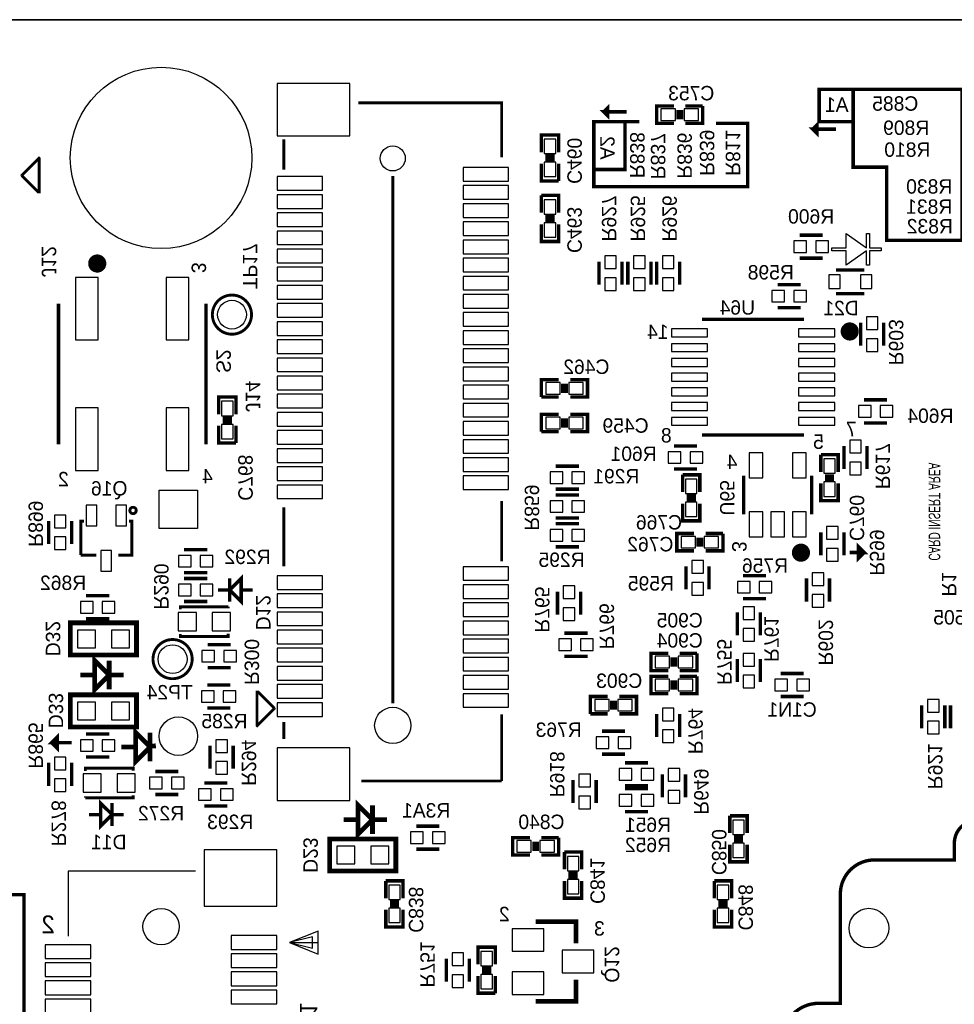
# Model space of a CAD drawing. Extents: x -53 to 531, y -106 to 304.
# Tile 45 of 66: x 95 to 137, y 76 to 119. Entities that reach past the tile are written whole.
import ezdxf
from ezdxf.enums import TextEntityAlignment as Align

# ---------------------------------------------------------------- set-up
doc = ezdxf.new("R2010")
doc.units = 0
for name, color, linetype in [('BOARD_GEOMETRY_OUTLINE', 3, 'CONTINUOUS'), ('BOARD_GEOMETRY_SILKSCREEN_B', 1, 'CONTINUOUS'), ('PACKAGE_GEOMETRY_SILKSCREEN_B', 4, 'CONTINUOUS'), ('PIN_B', 5, 'CONTINUOUS'), ('REF_DES_SILKSCREEN_B', 6, 'CONTINUOUS')]:
    doc.layers.add(name, color=color, linetype=linetype)

msp = doc.modelspace()

# ---------------------------------------------------------------- linework, layer by layer
at = {"layer": 'BOARD_GEOMETRY_OUTLINE'}
msp.add_lwpolyline([(177.8, 1.016), (176.784, 0), (175.33874, 0), (1.524, 0), (1.016, 0), (0, 1.016), (0, 2.921), (0, 116.84), (0, 118.364), (1.016, 119.38), (2.54, 119.38), (174.93234, 119.38), (176.784, 119.38), (177.8, 118.364), (177.8, 116.80444), (177.8, 4.445), (177.8, 4.572)], close=True, dxfattribs=at)
msp.add_lwpolyline([(174.93234, 119.38), (2.54, 119.38)], dxfattribs=at)
msp.add_lwpolyline([(174.93234, 119.38), (2.54, 119.38)], dxfattribs=at)
at = {"layer": 'BOARD_GEOMETRY_SILKSCREEN_B', "const_width": 0.1524}
for points in [[(132.1054, 116.3066), (130.6068, 116.3066), (130.6068, 114.8842), (132.1308, 114.8842)], [(134.1882, 109.6518), (136.906, 109.6518), (136.906, 116.3066), (132.1054, 116.3066), (132.1054, 112.8776), (133.5786, 112.8776), (133.5786, 109.6518), (134.1882, 109.6518)], [(122.1232, 115.316), (121.1072, 115.316), (121.285, 115.1382), (121.285, 115.4938), (121.1072, 115.316)], [(126.0602, 114.808), (127.4572, 114.808), (127.4572, 112.014), (120.6754, 112.014), (120.6754, 114.8842), (122.682, 114.8842)], [(120.6754, 112.776), (122.047, 112.776), (122.047, 114.8334)], [(131.3434, 114.554), (130.3274, 114.554), (130.5052, 114.3762), (130.5052, 114.7318), (130.3274, 114.554)], [(131.953, 95.885), (132.588, 95.885), (132.334, 96.139), (132.334, 95.631), (132.588, 95.885)], [(97.663, 87.503), (96.774, 87.503), (97.028, 87.757), (97.028, 87.249), (96.774, 87.503)], [(92.2528, 73.0504), (91.4146, 73.0504), (91.4146, 71.9328), (87.9094, 71.9328), (87.9094, 73.3044), (89.4588, 73.3044), (89.4588, 80.7974), (95.5548, 80.7974), (95.5548, 73.279), (95.0722, 73.279)]]:
    msp.add_lwpolyline(points, dxfattribs=at)
at = {"layer": 'PACKAGE_GEOMETRY_SILKSCREEN_B'}
for points, const_width in [([(116.614194, 113.311686), (116.614194, 115.711732), (110.294166, 115.711732)], 0.127), ([(124.206, 115.57), (123.444, 115.57), (123.444, 114.808), (124.206, 114.808)], 0.1524), ([(124.714, 114.808), (125.476, 114.808), (125.476, 115.57)], 0.1524), ([(125.476, 115.57), (124.714, 115.57)], 0.1524), ([(124.3838, 115.3922), (124.3838, 114.9858)], 0.1524), ([(124.5362, 115.3922), (124.5362, 114.9858)], 0.1524), ([(119.126, 113.538), (119.126, 114.3), (118.364, 114.3), (118.364, 113.538)], 0.1524), ([(107.01401, 114.111786), (107.01401, 112.771682)], 0.127), ([(95.457772, 112.50168), (95.457772, 112.51184), (96.217994, 113.271808), (96.2279, 113.261902), (96.2279, 111.79175), (96.177862, 111.79175), (95.457772, 112.51184)], 0.127), ([(118.9482, 113.3602), (118.5418, 113.3602)], 0.1524), ([(118.364, 113.03), (118.364, 112.268), (119.126, 112.268)], 0.1524), ([(118.9482, 113.2078), (118.5418, 113.2078)], 0.1524), ([(119.126, 112.268), (119.126, 113.03)], 0.1524), ([(111.814102, 112.491774), (111.814102, 89.231724)], 0.127), ([(119.126, 110.871), (119.126, 111.633), (118.364, 111.633)], 0.1524), ([(118.364, 111.633), (118.364, 110.871)], 0.1524), ([(118.5418, 110.6932), (118.9482, 110.6932)], 0.1524), ([(118.364, 110.363), (118.364, 109.601), (119.126, 109.601), (119.126, 110.363)], 0.1524), ([(118.5418, 110.5408), (118.9482, 110.5408)], 0.1524), ([(130.7592, 109.8804), (129.7432, 109.8804)], 0.1524), ([(120.904, 108.712), (120.904, 107.696)], 0.1524), ([(121.92, 108.712), (121.92, 107.696)], 0.1524), ([(122.174, 108.712), (122.174, 107.696)], 0.1524), ([(123.19, 108.712), (123.19, 107.696)], 0.1524), ([(123.444, 108.712), (123.444, 107.696)], 0.1524), ([(124.46, 108.712), (124.46, 107.696)], 0.1524), ([(130.7592, 108.8644), (129.7432, 108.8644)], 0.1524), ([(131.353306, 108.348018), (132.603494, 108.348018)], 0.150114), ([(128.778, 107.696), (129.794, 107.696)], 0.1524), ([(132.603494, 107.297982), (131.353306, 107.297982)], 0.150114), ([(97.08007, 100.65893), (97.08007, 106.85907)], 0.150114), ([(103.57993, 100.65893), (103.57993, 106.85907)], 0.150114), ([(128.778, 106.68), (129.794, 106.68)], 0.1524), ([(125.440948, 106.16946), (129.940812, 106.16946)], 0.150114), ([(132.4356, 105.0036), (132.4356, 106.0196)], 0.1524), ([(133.4516, 105.0036), (133.4516, 106.0196)], 0.1524), ([(119.126, 103.505), (118.364, 103.505), (118.364, 102.743)], 0.1524), ([(119.3038, 102.9208), (119.3038, 103.3272)], 0.1524), ([(119.4562, 102.9208), (119.4562, 103.3272)], 0.1524), ([(119.634, 102.743), (120.396, 102.743), (120.396, 103.505), (119.634, 103.505)], 0.1524), ([(104.902, 101.981), (104.902, 102.743), (104.14, 102.743), (104.14, 101.981)], 0.1524), ([(118.364, 102.743), (119.126, 102.743)], 0.1524), ([(132.588, 102.616), (133.604, 102.616)], 0.1524), ([(119.126, 101.981), (118.364, 101.981), (118.364, 101.219)], 0.1524), ([(119.634, 101.219), (120.396, 101.219), (120.396, 101.981), (119.634, 101.981)], 0.1524), ([(104.7242, 101.8032), (104.3178, 101.8032)], 0.1524), ([(104.7242, 101.6508), (104.3178, 101.6508)], 0.1524), ([(119.3038, 101.3968), (119.3038, 101.8032)], 0.1524), ([(119.4562, 101.3968), (119.4562, 101.8032)], 0.1524), ([(132.588, 101.6), (133.604, 101.6)], 0.1524), ([(104.14, 101.473), (104.14, 100.711), (104.902, 100.711)], 0.1524), ([(104.902, 100.711), (104.902, 101.473)], 0.1524), ([(118.364, 101.219), (119.126, 101.219)], 0.1524), ([(129.940812, 101.069648), (125.440948, 101.069648)], 0.150114), ([(124.206, 100.584), (125.222, 100.584)], 0.1524), ([(131.699, 100.584), (131.699, 99.568)], 0.1524), ([(132.715, 100.584), (132.715, 99.568)], 0.1524), ([(131.445, 99.441), (131.445, 100.203), (130.683, 100.203)], 0.1524), ([(130.683, 100.203), (130.683, 99.441)], 0.1524), ([(118.999, 99.695), (120.015, 99.695)], 0.1524), ([(124.206, 99.568), (125.222, 99.568)], 0.1524), ([(125.349, 98.552), (125.349, 99.314), (124.587, 99.314)], 0.1524), ([(124.587, 99.314), (124.587, 98.552)], 0.1524), ([(127.277876, 99.274884), (127.277876, 97.575116)], 0.150114), ([(130.278124, 97.575116), (130.278124, 99.274884)], 0.150114), ([(130.683, 98.933), (130.683, 98.171), (131.445, 98.171), (131.445, 98.933)], 0.1524), ([(130.8608, 99.2632), (131.2672, 99.2632)], 0.1524), ([(130.8608, 99.1108), (131.2672, 99.1108)], 0.1524), ([(118.999, 98.679), (120.015, 98.679)], 0.1524), ([(116.614194, 95.491808), (116.614194, 98.161856)], 0.127), ([(120.015, 98.425), (118.999, 98.425)], 0.1524), ([(124.587, 98.044), (124.587, 97.282), (125.349, 97.282), (125.349, 98.044)], 0.1524), ([(124.7648, 98.3742), (125.1712, 98.3742)], 0.1524), ([(124.7648, 98.2218), (125.1712, 98.2218)], 0.1524), ([(107.01401, 97.871788), (107.01401, 95.28175)], 0.127), ([(96.647, 96.266), (96.647, 97.282)], 0.1524), ([(97.663, 96.266), (97.663, 97.282)], 0.1524), ([(98.197924, 97.270062), (98.060002, 97.270062), (98.060002, 95.769938)], 0.127), ([(99.718622, 95.769938), (100.313998, 95.769938), (100.313998, 97.270062), (100.192586, 97.270062)], 0.127), ([(120.015, 97.409), (118.999, 97.409)], 0.1524), ([(120.015, 97.155), (118.999, 97.155)], 0.1524), ([(130.683, 95.758), (130.683, 96.774)], 0.1524), ([(131.699, 95.758), (131.699, 96.774)], 0.1524), ([(125.095, 96.7232), (124.333, 96.7232), (124.333, 95.9612), (125.095, 95.9612)], 0.1524), ([(125.2728, 96.5454), (125.2728, 96.139)], 0.1524), ([(125.4252, 96.5454), (125.4252, 96.139)], 0.1524), ([(125.603, 95.9612), (126.365, 95.9612), (126.365, 96.7232)], 0.1524), ([(126.365, 96.7232), (125.603, 96.7232)], 0.1524), ([(102.616, 96.012), (103.632, 96.012)], 0.1524), ([(120.015, 96.139), (118.999, 96.139)], 0.1524), ([(98.060002, 95.769938), (98.743516, 95.769938)], 0.127), ([(124.7394, 94.2594), (124.7394, 95.2754)], 0.1524), ([(125.7554, 94.2594), (125.7554, 95.2754)], 0.1524), ([(102.616, 94.996), (103.632, 94.996)], 0.1524), ([(102.616, 94.742), (103.632, 94.742)], 0.1524), ([(105.1306, 94.488), (105.1306, 93.726), (104.6226, 94.234), (105.1306, 94.742), (105.1306, 94.488)], 0.1524), ([(104.6226, 94.742), (104.6226, 93.726)], 0.1524), ([(127.254, 94.869), (128.27, 94.869)], 0.1524), ([(130.048, 94.742), (130.048, 93.726)], 0.1524), ([(131.064, 94.742), (131.064, 93.726)], 0.1524), ([(104.1146, 94.234), (104.6226, 94.234)], 0.1524), ([(105.1306, 94.234), (105.6386, 94.234)], 0.1524), ([(119.0752, 93.1418), (119.0752, 94.1578)], 0.1524), ([(120.0912, 93.1418), (120.0912, 94.1578)], 0.1524), ([(98.298, 93.98), (99.314, 93.98)], 0.1524), ([(102.616, 93.726), (103.632, 93.726)], 0.1524), ([(127.254, 93.853), (128.27, 93.853)], 0.1524), ([(104.5591, 93.49105), (102.4509, 93.49105), (102.4509, 93.377512)], 0.127), ([(104.5591, 93.427804), (104.5591, 93.49105)], 0.127), ([(98.298, 92.964), (99.314, 92.964)], 0.1524), ([(127, 93.2434), (127, 92.2274)], 0.1524), ([(128.016, 93.2434), (128.016, 92.2274)], 0.1524), ([(97.601278, 91.36634), (100.518722, 91.36634), (100.518722, 92.78366), (97.601278, 92.78366), (97.601278, 91.36634)], 0.210058), ([(102.4509, 92.298266), (102.4509, 92.18295), (104.5591, 92.18295), (104.5591, 92.311982)], 0.127), ([(120.396, 92.329), (119.38, 92.329)], 0.1524), ([(103.6574, 91.821), (104.6734, 91.821)], 0.1524), ([(98.676714, 89.850976), (98.676714, 91.120976), (99.311714, 90.485976), (98.676714, 89.850976)], 0.210058), ([(99.311714, 89.850976), (99.311714, 91.120976)], 0.210058), ([(120.396, 91.313), (119.38, 91.313)], 0.1524), ([(123.952, 91.44), (123.19, 91.44), (123.19, 90.678), (123.952, 90.678)], 0.1524), ([(124.1298, 91.2622), (124.1298, 90.8558)], 0.1524), ([(124.2822, 91.2622), (124.2822, 90.8558)], 0.1524), ([(124.46, 90.678), (125.222, 90.678), (125.222, 91.44)], 0.1524), ([(125.222, 91.44), (124.46, 91.44)], 0.1524), ([(127, 91.186), (127, 90.17)], 0.1524), ([(128.016, 91.186), (128.016, 90.17)], 0.1524), ([(103.6574, 90.805), (104.6734, 90.805)], 0.1524), ([(98.676714, 90.485976), (98.041714, 90.485976)], 0.210058), ([(99.311714, 90.485976), (99.946714, 90.485976)], 0.210058), ([(123.952, 90.424), (123.19, 90.424), (123.19, 89.662), (123.952, 89.662)], 0.1524), ([(124.1298, 90.2462), (124.1298, 89.8398)], 0.1524), ([(124.2822, 90.2462), (124.2822, 89.8398)], 0.1524), ([(124.46, 89.662), (125.222, 89.662), (125.222, 90.424)], 0.1524), ([(125.222, 90.424), (124.46, 90.424)], 0.1524), ([(129.921, 90.551), (128.905, 90.551)], 0.1524), ([(103.632, 90.043), (104.648, 90.043)], 0.1524), ([(97.601278, 88.19134), (100.518722, 88.19134), (100.518722, 89.60866), (97.601278, 89.60866), (97.601278, 88.19134)], 0.210058), ([(106.599228, 89.02192), (106.599228, 89.01176), (105.839006, 88.251792), (105.8291, 88.261698), (105.8291, 89.73185), (105.879138, 89.73185), (106.599228, 89.01176)], 0.127), ([(121.285, 89.535), (120.523, 89.535), (120.523, 88.773)], 0.1524), ([(121.793, 88.773), (122.555, 88.773), (122.555, 89.535), (121.793, 89.535)], 0.1524), ([(129.921, 89.535), (128.905, 89.535)], 0.1524), ([(103.632, 89.027), (104.648, 89.027)], 0.1524), ([(121.4628, 88.9508), (121.4628, 89.3572)], 0.1524), ([(121.6152, 88.9508), (121.6152, 89.3572)], 0.1524), ([(135.128, 88.138), (135.128, 89.154)], 0.1524), ([(136.144, 88.138), (136.144, 89.154)], 0.1524), ([(136.398, 88.138), (136.398, 89.154)], 0.1524), ([(116.614194, 85.811868), (116.614194, 88.751918)], 0.127), ([(120.523, 88.773), (121.285, 88.773)], 0.1524), ([(123.444, 88.773), (123.444, 87.757)], 0.1524), ([(124.46, 88.773), (124.46, 87.757)], 0.1524), ([(100.480114, 86.675976), (100.480114, 87.945976), (101.115114, 87.310976), (100.480114, 86.675976)], 0.210058), ([(107.01401, 88.411812), (107.01401, 87.66175)], 0.127), ([(98.298, 87.884), (99.314, 87.884)], 0.1524), ([(101.115114, 86.675976), (101.115114, 87.945976)], 0.210058), ([(122.047, 88.011), (121.031, 88.011)], 0.1524), ([(100.480114, 87.310976), (99.845114, 87.310976)], 0.210058), ([(101.0412, 87.3506), (101.369114, 87.361776)], 0.210058), ([(103.759, 87.376), (103.759, 86.36)], 0.1524), ([(104.775, 87.376), (104.775, 86.36)], 0.1524), ([(98.298, 86.868), (99.314, 86.868)], 0.1524), ([(122.047, 86.995), (121.031, 86.995)], 0.1524), ([(96.647, 85.598), (96.647, 86.614)], 0.1524), ([(97.663, 85.598), (97.663, 86.614)], 0.1524), ([(100.3681, 86.263734), (100.3681, 86.37905), (98.2599, 86.37905), (98.2599, 86.250018)], 0.127), ([(123.063, 86.614), (122.047, 86.614)], 0.1524), ([(101.346, 86.233), (102.362, 86.233)], 0.1524), ([(123.698, 86.106), (123.698, 85.09)], 0.1524), ([(124.714, 86.106), (124.714, 85.09)], 0.1524), ([(104.521, 85.725), (103.505, 85.725)], 0.1524), ([(110.43412, 85.811868), (116.614194, 85.811868)], 0.127), ([(119.761, 84.836), (119.761, 85.852)], 0.1524), ([(120.777, 84.836), (120.777, 85.852)], 0.1524), ([(123.063, 85.598), (122.047, 85.598)], 0.1524), ([(122.047, 85.471), (123.063, 85.471)], 0.1524), ([(98.2599, 85.07095), (100.3681, 85.07095), (100.3681, 85.184488)], 0.127), ([(98.2599, 85.134196), (98.2599, 85.07095)], 0.127), ([(101.346, 85.217), (102.362, 85.217)], 0.1524), ([(98.933, 84.074), (98.933, 84.836), (99.441, 84.328), (98.933, 83.82), (98.933, 84.074)], 0.1524), ([(99.441, 83.82), (99.441, 84.836)], 0.1524), ([(104.521, 84.709), (103.505, 84.709)], 0.1524), ([(110.284514, 83.475576), (110.284514, 84.745576), (110.919514, 84.110576), (110.284514, 83.475576)], 0.210058), ([(110.919514, 83.475576), (110.919514, 84.745576)], 0.210058), ([(98.933, 84.328), (98.425, 84.328)], 0.1524), ([(99.949, 84.328), (99.441, 84.328)], 0.1524), ([(122.047, 84.455), (123.063, 84.455)], 0.1524), ([(127.4318, 83.5152), (127.4318, 84.2772), (126.6698, 84.2772)], 0.1524), ([(126.6698, 84.2772), (126.6698, 83.5152)], 0.1524), ([(110.284514, 84.110576), (109.649514, 84.110576)], 0.210058), ([(110.919514, 84.110576), (111.554514, 84.110576)], 0.210058), ([(113.8682, 83.82), (112.8522, 83.82)], 0.1524), ([(109.031278, 81.84134), (111.948722, 81.84134), (111.948722, 83.25866), (109.031278, 83.25866), (109.031278, 81.84134)], 0.210058), ([(117.856, 83.312), (117.094, 83.312), (117.094, 82.55), (117.856, 82.55)], 0.1524), ([(118.364, 82.55), (119.126, 82.55), (119.126, 83.312)], 0.1524), ([(119.126, 83.312), (118.364, 83.312)], 0.1524), ([(126.8476, 83.3374), (127.254, 83.3374)], 0.1524), ([(118.0338, 83.1342), (118.0338, 82.7278)], 0.1524), ([(118.1862, 83.1342), (118.1862, 82.7278)], 0.1524), ([(126.6698, 83.0072), (126.6698, 82.2452), (127.4318, 82.2452), (127.4318, 83.0072)], 0.1524), ([(126.8476, 83.185), (127.254, 83.185)], 0.1524), ([(113.8682, 82.804), (112.8522, 82.804)], 0.1524), ([(120.142, 81.915), (120.142, 82.677), (119.38, 82.677)], 0.1524), ([(119.38, 82.677), (119.38, 81.915)], 0.1524), ([(119.5578, 81.7372), (119.9642, 81.7372)], 0.1524), ([(119.5578, 81.5848), (119.9642, 81.5848)], 0.1524), ([(112.268, 80.645), (112.268, 81.407), (111.506, 81.407)], 0.1524), ([(111.506, 81.407), (111.506, 80.645)], 0.1524), ([(119.38, 81.407), (119.38, 80.645), (120.142, 80.645), (120.142, 81.407)], 0.1524), ([(126.746, 80.645), (126.746, 81.407), (125.984, 81.407)], 0.1524), ([(125.984, 81.407), (125.984, 80.645)], 0.1524), ([(111.6838, 80.4672), (112.0902, 80.4672)], 0.1524), ([(111.6838, 80.3148), (112.0902, 80.3148)], 0.1524), ([(126.1618, 80.4672), (126.5682, 80.4672)], 0.1524), ([(126.1618, 80.3148), (126.5682, 80.3148)], 0.1524), ([(111.506, 80.137), (111.506, 79.375), (112.268, 79.375), (112.268, 80.137)], 0.1524), ([(125.984, 80.137), (125.984, 79.375), (126.746, 79.375), (126.746, 80.137)], 0.1524), ([(119.888, 78.6511), (119.888, 79.6036), (118.11, 79.6036)], 0.2032), ([(116.332, 77.724), (116.332, 78.486), (115.57, 78.486), (115.57, 77.724)], 0.1524), ([(114.173, 77.978), (114.173, 76.962)], 0.1524), ([(115.189, 77.978), (115.189, 76.962)], 0.1524), ([(115.57, 77.216), (115.57, 76.454), (116.332, 76.454)], 0.1524), ([(116.1542, 77.5462), (115.7478, 77.5462)], 0.1524), ([(116.1542, 77.3938), (115.7478, 77.3938)], 0.1524), ([(116.332, 76.454), (116.332, 77.216)], 0.1524), ([(119.888, 77.0509), (119.888, 76.0984), (118.11, 76.0984)], 0.2032)]:
    msp.add_lwpolyline(points, dxfattribs=dict(at, const_width=const_width))
msp.add_lwpolyline([(133.333744, 109.319314), (133.333744, 109.192314), (132.825744, 109.192314), (132.825744, 108.557314), (132.698744, 108.557314), (132.698744, 109.192314), (131.798568, 108.557314), (131.798568, 109.192314), (131.163568, 109.192314), (131.163568, 109.319314), (131.798568, 109.319314), (131.798568, 109.954314), (132.698744, 109.319314), (132.698744, 109.954314), (132.825744, 109.954314), (132.825744, 109.319314)], close=True, dxfattribs=at)
for points, const_width in [([(98.987356, 108.628688, 0.999925), (98.587052, 108.628942, 1.000075), (98.987356, 108.628688)], 0.40005), ([(105.5878, 106.3752, 1), (103.8606, 106.3752, 1), (105.5878, 106.3752)], 0.127), ([(132.153914, 105.632758, 0.999845), (131.753356, 105.633012, 1.000155), (132.153914, 105.632758)], 0.40005), ([(100.50526, 97.740216, 0.999694), (100.224082, 97.74047, 1.000306), (100.50526, 97.740216)], 0.127), ([(130.004312, 95.878396, 1.000155), (129.604262, 95.878142, 0.999845), (130.004312, 95.878396)], 0.40005), ([(102.9716, 91.186, 1), (101.2444, 91.186, 1), (102.9716, 91.186)], 0.127), ([(167.460168, 82.33029), (161.333688, 82.33029), (161.333688, 83.074002, 0.414195), (160.33369, 84.074), (137.566654, 84.074, 0.414207), (136.566656, 83.074002), (136.566656, 82.33029), (133.04012, 82.33029, 0.41421), (131.54025, 80.830166), (131.54025, 76.008992), (130.590036, 76.008992, 0.414184), (128.99009, 74.409046)], 0.150114)]:
    msp.add_lwpolyline(points, format="xyb", dxfattribs=dict(at, const_width=const_width))
for points in [[(97.499932, 81.840832), (97.499932, 78.974696)], [(103.121968, 81.840832), (97.499932, 81.840832)], [(107.26039, 78.68793), (108.53039, 78.17993), (108.53039, 79.19593), (107.26039, 78.68793), (108.27639, 78.43393), (108.27639, 78.94193), (107.26039, 78.68793), (108.53039, 78.68793)]]:
    msp.add_lwpolyline(points, dxfattribs=at)
at = {"layer": 'PIN_B'}
for points in [[(106.713782, 114.256058), (109.914182, 114.256058), (109.914182, 116.567458), (106.713782, 116.567458)], [(124.2695, 114.935), (124.2695, 115.443), (123.6345, 115.443), (123.6345, 114.935)], [(125.2855, 114.935), (125.2855, 115.443), (124.6505, 115.443), (124.6505, 114.935)], [(118.491, 113.4745), (118.999, 113.4745), (118.999, 114.1095), (118.491, 114.1095)], [(118.491, 112.4585), (118.999, 112.4585), (118.999, 113.0935), (118.491, 113.0935)], [(106.714036, 111.861854), (108.714032, 111.861854), (108.714032, 112.461802), (106.714036, 112.461802)], [(114.914172, 112.261904), (116.914168, 112.261904), (116.914168, 112.861852), (114.914172, 112.861852)], [(114.914172, 111.461804), (116.914168, 111.461804), (116.914168, 112.061752), (114.914172, 112.061752)], [(106.714036, 111.061754), (108.714032, 111.061754), (108.714032, 111.661702), (106.714036, 111.661702)], [(114.914172, 110.661704), (116.914168, 110.661704), (116.914168, 111.261652), (114.914172, 111.261652)], [(118.999, 111.4425), (118.491, 111.4425), (118.491, 110.8075), (118.999, 110.8075)], [(106.714036, 110.261908), (108.714032, 110.261908), (108.714032, 110.861856), (106.714036, 110.861856)], [(114.914172, 109.861858), (116.914168, 109.861858), (116.914168, 110.461806), (114.914172, 110.461806)], [(118.999, 110.4265), (118.491, 110.4265), (118.491, 109.7915), (118.999, 109.7915)], [(106.714036, 109.461808), (108.714032, 109.461808), (108.714032, 110.061756), (106.714036, 110.061756)], [(114.914172, 109.061758), (116.914168, 109.061758), (116.914168, 109.661706), (114.914172, 109.661706)], [(130.048, 109.6264), (129.4892, 109.6264), (129.4892, 109.1184), (130.048, 109.1184)], [(131.0132, 109.6264), (130.4544, 109.6264), (130.4544, 109.1184), (131.0132, 109.1184)], [(106.714036, 108.661708), (108.714032, 108.661708), (108.714032, 109.261656), (106.714036, 109.261656)], [(114.914172, 108.261912), (116.914168, 108.261912), (116.914168, 108.86186), (114.914172, 108.86186)], [(121.158, 108.966), (121.158, 108.4072), (121.666, 108.4072), (121.666, 108.966)], [(122.428, 108.966), (122.428, 108.4072), (122.936, 108.4072), (122.936, 108.966)], [(123.698, 108.966), (123.698, 108.4072), (124.206, 108.4072), (124.206, 108.966)], [(106.714036, 107.861862), (108.714032, 107.861862), (108.714032, 108.46181), (106.714036, 108.46181)], [(131.528312, 107.523026), (131.528312, 108.122974), (131.02844, 108.122974), (131.02844, 107.523026)], [(132.92836, 107.523026), (132.92836, 108.122974), (132.428488, 108.122974), (132.428488, 107.523026)], [(97.830005, 105.258997), (98.830003, 105.258997), (98.830003, 108.009055), (97.830005, 108.009055)], [(101.829997, 105.258997), (102.829995, 105.258997), (102.829995, 108.009055), (101.829997, 108.009055)], [(114.914172, 107.461812), (116.914168, 107.461812), (116.914168, 108.06176), (114.914172, 108.06176)], [(121.158, 108.0008), (121.158, 107.442), (121.666, 107.442), (121.666, 108.0008)], [(122.428, 108.0008), (122.428, 107.442), (122.936, 107.442), (122.936, 108.0008)], [(123.698, 108.0008), (123.698, 107.442), (124.206, 107.442), (124.206, 108.0008)], [(106.714036, 107.061762), (108.714032, 107.061762), (108.714032, 107.66171), (106.714036, 107.66171)], [(114.914172, 106.661712), (116.914168, 106.661712), (116.914168, 107.26166), (114.914172, 107.26166)], [(128.524, 106.934), (129.0828, 106.934), (129.0828, 107.442), (128.524, 107.442)], [(129.4892, 106.934), (130.048, 106.934), (130.048, 107.442), (129.4892, 107.442)], [(106.714036, 106.261916), (108.714032, 106.261916), (108.714032, 106.861864), (106.714036, 106.861864)], [(114.914172, 105.861866), (116.914168, 105.861866), (116.914168, 106.461814), (114.914172, 106.461814)], [(106.714036, 105.461816), (108.714032, 105.461816), (108.714032, 106.061764), (106.714036, 106.061764)], [(133.1976, 105.7148), (133.1976, 106.2736), (132.6896, 106.2736), (132.6896, 105.7148)], [(114.914172, 105.061766), (116.914168, 105.061766), (116.914168, 105.661714), (114.914172, 105.661714)], [(125.690884, 105.394506), (125.690884, 105.744518), (124.090938, 105.744518), (124.090938, 105.394506)], [(131.291076, 105.394506), (131.291076, 105.744518), (129.69113, 105.744518), (129.69113, 105.394506)], [(106.714036, 104.661716), (108.714032, 104.661716), (108.714032, 105.261664), (106.714036, 105.261664)], [(125.690884, 104.74452), (125.690884, 105.094532), (124.090938, 105.094532), (124.090938, 104.74452)], [(131.291076, 104.74452), (131.291076, 105.094532), (129.69113, 105.094532), (129.69113, 104.74452)], [(133.1976, 104.7496), (133.1976, 105.3084), (132.6896, 105.3084), (132.6896, 104.7496)], [(114.914172, 104.26192), (116.914168, 104.26192), (116.914168, 104.861868), (114.914172, 104.861868)], [(106.714036, 103.86187), (108.714032, 103.86187), (108.714032, 104.461818), (106.714036, 104.461818)], [(125.690884, 104.094534), (125.690884, 104.444546), (124.090938, 104.444546), (124.090938, 104.094534)], [(131.291076, 104.094534), (131.291076, 104.444546), (129.69113, 104.444546), (129.69113, 104.094534)], [(114.914172, 103.46182), (116.914168, 103.46182), (116.914168, 104.061768), (114.914172, 104.061768)], [(125.690884, 103.444548), (125.690884, 103.79456), (124.090938, 103.79456), (124.090938, 103.444548)], [(131.291076, 103.444548), (131.291076, 103.79456), (129.69113, 103.79456), (129.69113, 103.444548)], [(106.714036, 103.06177), (108.714032, 103.06177), (108.714032, 103.661718), (106.714036, 103.661718)], [(118.5545, 103.378), (118.5545, 102.87), (119.1895, 102.87), (119.1895, 103.378)], [(119.5705, 103.378), (119.5705, 102.87), (120.2055, 102.87), (120.2055, 103.378)], [(114.914172, 102.66172), (116.914168, 102.66172), (116.914168, 103.261668), (114.914172, 103.261668)], [(125.690884, 102.794562), (125.690884, 103.144574), (124.090938, 103.144574), (124.090938, 102.794562)], [(131.291076, 102.794562), (131.291076, 103.144574), (129.69113, 103.144574), (129.69113, 102.794562)], [(104.267, 101.9175), (104.775, 101.9175), (104.775, 102.5525), (104.267, 102.5525)], [(106.714036, 102.261924), (108.714032, 102.261924), (108.714032, 102.861872), (106.714036, 102.861872)], [(114.914172, 101.861874), (116.914168, 101.861874), (116.914168, 102.461822), (114.914172, 102.461822)], [(125.690884, 102.144576), (125.690884, 102.494588), (124.090938, 102.494588), (124.090938, 102.144576)], [(131.291076, 102.144576), (131.291076, 102.494588), (129.69113, 102.494588), (129.69113, 102.144576)], [(97.830005, 99.508945), (98.830003, 99.508945), (98.830003, 102.259003), (97.830005, 102.259003)], [(101.829997, 99.508945), (102.829995, 99.508945), (102.829995, 102.259003), (101.829997, 102.259003)], [(106.714036, 101.461824), (108.714032, 101.461824), (108.714032, 102.061772), (106.714036, 102.061772)], [(132.334, 101.854), (132.8928, 101.854), (132.8928, 102.362), (132.334, 102.362)], [(133.2992, 101.854), (133.858, 101.854), (133.858, 102.362), (133.2992, 102.362)], [(114.914172, 101.061774), (116.914168, 101.061774), (116.914168, 101.661722), (114.914172, 101.661722)], [(118.5545, 101.854), (118.5545, 101.346), (119.1895, 101.346), (119.1895, 101.854)], [(119.5705, 101.854), (119.5705, 101.346), (120.2055, 101.346), (120.2055, 101.854)], [(125.690884, 101.49459), (125.690884, 101.844602), (124.090938, 101.844602), (124.090938, 101.49459)], [(131.291076, 101.49459), (131.291076, 101.844602), (129.69113, 101.844602), (129.69113, 101.49459)], [(104.267, 100.9015), (104.775, 100.9015), (104.775, 101.5365), (104.267, 101.5365)], [(106.714036, 100.661724), (108.714032, 100.661724), (108.714032, 101.261672), (106.714036, 101.261672)], [(114.914172, 100.261928), (116.914168, 100.261928), (116.914168, 100.861876), (114.914172, 100.861876)], [(131.953, 100.838), (131.953, 100.2792), (132.461, 100.2792), (132.461, 100.838)], [(106.714036, 99.861878), (108.714032, 99.861878), (108.714032, 100.461826), (106.714036, 100.461826)], [(123.952, 99.822), (124.5108, 99.822), (124.5108, 100.33), (123.952, 100.33)], [(124.9172, 99.822), (125.476, 99.822), (125.476, 100.33), (124.9172, 100.33)], [(114.914172, 99.461828), (116.914168, 99.461828), (116.914168, 100.061776), (114.914172, 100.061776)], [(127.528066, 99.174935), (128.128014, 99.174935), (128.128014, 100.275009), (127.528066, 100.275009)], [(129.427986, 99.174935), (130.027934, 99.174935), (130.027934, 100.275009), (129.427986, 100.275009)], [(131.318, 100.0125), (130.81, 100.0125), (130.81, 99.3775), (131.318, 99.3775)], [(131.953, 99.8728), (131.953, 99.314), (132.461, 99.314), (132.461, 99.8728)], [(106.714036, 99.061778), (108.714032, 99.061778), (108.714032, 99.661726), (106.714036, 99.661726)], [(118.745, 98.933), (119.3038, 98.933), (119.3038, 99.441), (118.745, 99.441)], [(119.7102, 98.933), (120.269, 98.933), (120.269, 99.441), (119.7102, 99.441)], [(114.914172, 98.661728), (116.914168, 98.661728), (116.914168, 99.261676), (114.914172, 99.261676)], [(125.222, 99.1235), (124.714, 99.1235), (124.714, 98.4885), (125.222, 98.4885)], [(131.318, 98.9965), (130.81, 98.9965), (130.81, 98.3615), (131.318, 98.3615)], [(103.2129, 96.9391), (101.5111, 96.9391), (101.5111, 98.6409), (103.2129, 98.6409)], [(106.714036, 98.261932), (108.714032, 98.261932), (108.714032, 98.86188), (106.714036, 98.86188)], [(119.3038, 98.171), (118.745, 98.171), (118.745, 97.663), (119.3038, 97.663)], [(120.269, 98.171), (119.7102, 98.171), (119.7102, 97.663), (120.269, 97.663)], [(98.302064, 97.064957), (98.771964, 97.064957), (98.771964, 97.975039), (98.302064, 97.975039)], [(99.602036, 97.064957), (100.071936, 97.064957), (100.071936, 97.975039), (99.602036, 97.975039)], [(125.222, 98.1075), (124.714, 98.1075), (124.714, 97.4725), (125.222, 97.4725)], [(97.409, 96.9772), (97.409, 97.536), (96.901, 97.536), (96.901, 96.9772)], [(127.528066, 96.574991), (128.128014, 96.574991), (128.128014, 97.675065), (127.528066, 97.675065)], [(128.478026, 96.574991), (129.077974, 96.574991), (129.077974, 97.675065), (128.478026, 97.675065)], [(129.427986, 96.574991), (130.027934, 96.574991), (130.027934, 97.675065), (129.427986, 97.675065)], [(119.3038, 96.901), (118.745, 96.901), (118.745, 96.393), (119.3038, 96.393)], [(120.269, 96.901), (119.7102, 96.901), (119.7102, 96.393), (120.269, 96.393)], [(131.445, 96.4692), (131.445, 97.028), (130.937, 97.028), (130.937, 96.4692)], [(97.409, 96.012), (97.409, 96.5708), (96.901, 96.5708), (96.901, 96.012)], [(125.1585, 96.0882), (125.1585, 96.5962), (124.5235, 96.5962), (124.5235, 96.0882)], [(126.1745, 96.0882), (126.1745, 96.5962), (125.5395, 96.5962), (125.5395, 96.0882)], [(99.42195, 95.975043), (98.95205, 95.975043), (98.95205, 95.064961), (99.42195, 95.064961)], [(131.445, 95.504), (131.445, 96.0628), (130.937, 96.0628), (130.937, 95.504)], [(102.362, 95.25), (102.9208, 95.25), (102.9208, 95.758), (102.362, 95.758)], [(103.3272, 95.25), (103.886, 95.25), (103.886, 95.758), (103.3272, 95.758)], [(125.5014, 94.9706), (125.5014, 95.5294), (124.9934, 95.5294), (124.9934, 94.9706)], [(114.914172, 94.661736), (116.914168, 94.661736), (116.914168, 95.261684), (114.914172, 95.261684)], [(106.714036, 94.26194), (108.714032, 94.26194), (108.714032, 94.861888), (106.714036, 94.861888)], [(130.302, 94.996), (130.302, 94.4372), (130.81, 94.4372), (130.81, 94.996)], [(102.362, 93.98), (102.9208, 93.98), (102.9208, 94.488), (102.362, 94.488)], [(103.3272, 93.98), (103.886, 93.98), (103.886, 94.488), (103.3272, 94.488)], [(114.914172, 93.86189), (116.914168, 93.86189), (116.914168, 94.461838), (114.914172, 94.461838)], [(119.8372, 93.853), (119.8372, 94.4118), (119.3292, 94.4118), (119.3292, 93.853)], [(125.5014, 94.0054), (125.5014, 94.5642), (124.9934, 94.5642), (124.9934, 94.0054)], [(127, 94.107), (127.5588, 94.107), (127.5588, 94.615), (127, 94.615)], [(127.9652, 94.107), (128.524, 94.107), (128.524, 94.615), (127.9652, 94.615)], [(106.714036, 93.46184), (108.714032, 93.46184), (108.714032, 94.061788), (106.714036, 94.061788)], [(130.302, 94.0308), (130.302, 93.472), (130.81, 93.472), (130.81, 94.0308)], [(98.044, 93.218), (98.6028, 93.218), (98.6028, 93.726), (98.044, 93.726)], [(99.0092, 93.218), (99.568, 93.218), (99.568, 93.726), (99.0092, 93.726)], [(114.914172, 93.06179), (116.914168, 93.06179), (116.914168, 93.661738), (114.914172, 93.661738)], [(119.8372, 92.8878), (119.8372, 93.4466), (119.3292, 93.4466), (119.3292, 92.8878)], [(127.254, 93.4974), (127.254, 92.9386), (127.762, 92.9386), (127.762, 93.4974)], [(103.154988, 92.43695), (103.154988, 93.23705), (102.354888, 93.23705), (102.354888, 92.43695)], [(104.655112, 92.43695), (104.655112, 93.23705), (103.855012, 93.23705), (103.855012, 92.43695)], [(106.714036, 92.66174), (108.714032, 92.66174), (108.714032, 93.261688), (106.714036, 93.261688)], [(114.914172, 92.261944), (116.914168, 92.261944), (116.914168, 92.861892), (114.914172, 92.861892)], [(127.254, 92.5322), (127.254, 91.9734), (127.762, 91.9734), (127.762, 92.5322)], [(97.916238, 92.4687), (97.916238, 91.6813), (98.703638, 91.6813), (98.703638, 92.4687)], [(99.416362, 92.4687), (99.416362, 91.6813), (100.203762, 91.6813), (100.203762, 92.4687)], [(106.714036, 91.861894), (108.714032, 91.861894), (108.714032, 92.461842), (106.714036, 92.461842)], [(114.914172, 91.461844), (116.914168, 91.461844), (116.914168, 92.061792), (114.914172, 92.061792)], [(119.6848, 92.075), (119.126, 92.075), (119.126, 91.567), (119.6848, 91.567)], [(120.65, 92.075), (120.0912, 92.075), (120.0912, 91.567), (120.65, 91.567)], [(106.714036, 91.061794), (108.714032, 91.061794), (108.714032, 91.661742), (106.714036, 91.661742)], [(103.4034, 91.059), (103.9622, 91.059), (103.9622, 91.567), (103.4034, 91.567)], [(104.3686, 91.059), (104.9274, 91.059), (104.9274, 91.567), (104.3686, 91.567)], [(114.914172, 90.661744), (116.914168, 90.661744), (116.914168, 91.261692), (114.914172, 91.261692)], [(124.0155, 90.805), (124.0155, 91.313), (123.3805, 91.313), (123.3805, 90.805)], [(125.0315, 90.805), (125.0315, 91.313), (124.3965, 91.313), (124.3965, 90.805)], [(127.254, 91.44), (127.254, 90.8812), (127.762, 90.8812), (127.762, 91.44)], [(106.714036, 90.261948), (108.714032, 90.261948), (108.714032, 90.861896), (106.714036, 90.861896)], [(114.914172, 89.861898), (116.914168, 89.861898), (116.914168, 90.461846), (114.914172, 90.461846)], [(127.254, 90.4748), (127.254, 89.916), (127.762, 89.916), (127.762, 90.4748)], [(106.714036, 89.461848), (108.714032, 89.461848), (108.714032, 90.061796), (106.714036, 90.061796)], [(124.0155, 89.789), (124.0155, 90.297), (123.3805, 90.297), (123.3805, 89.789)], [(125.0315, 89.789), (125.0315, 90.297), (124.3965, 90.297), (124.3965, 89.789)], [(129.2098, 90.297), (128.651, 90.297), (128.651, 89.789), (129.2098, 89.789)], [(130.175, 90.297), (129.6162, 90.297), (129.6162, 89.789), (130.175, 89.789)], [(103.378, 89.281), (103.9368, 89.281), (103.9368, 89.789), (103.378, 89.789)], [(104.3432, 89.281), (104.902, 89.281), (104.902, 89.789), (104.3432, 89.789)], [(114.914172, 89.061798), (116.914168, 89.061798), (116.914168, 89.661746), (114.914172, 89.661746)], [(97.916238, 89.2937), (97.916238, 88.5063), (98.703638, 88.5063), (98.703638, 89.2937)], [(99.416362, 89.2937), (99.416362, 88.5063), (100.203762, 88.5063), (100.203762, 89.2937)], [(106.714036, 88.661748), (108.714032, 88.661748), (108.714032, 89.261696), (106.714036, 89.261696)], [(120.7135, 89.408), (120.7135, 88.9), (121.3485, 88.9), (121.3485, 89.408)], [(121.7295, 89.408), (121.7295, 88.9), (122.3645, 88.9), (122.3645, 89.408)], [(123.698, 89.027), (123.698, 88.4682), (124.206, 88.4682), (124.206, 89.027)], [(135.89, 88.8492), (135.89, 89.408), (135.382, 89.408), (135.382, 88.8492)], [(135.89, 87.884), (135.89, 88.4428), (135.382, 88.4428), (135.382, 87.884)], [(121.3358, 87.757), (120.777, 87.757), (120.777, 87.249), (121.3358, 87.249)], [(122.301, 87.757), (121.7422, 87.757), (121.7422, 87.249), (122.301, 87.249)], [(123.698, 88.0618), (123.698, 87.503), (124.206, 87.503), (124.206, 88.0618)], [(98.044, 87.122), (98.6028, 87.122), (98.6028, 87.63), (98.044, 87.63)], [(99.0092, 87.122), (99.568, 87.122), (99.568, 87.63), (99.0092, 87.63)], [(104.013, 87.63), (104.013, 87.0712), (104.521, 87.0712), (104.521, 87.63)], [(106.713782, 84.956142), (109.914182, 84.956142), (109.914182, 87.267542), (106.713782, 87.267542)], [(97.409, 86.3092), (97.409, 86.868), (96.901, 86.868), (96.901, 86.3092)], [(104.013, 86.6648), (104.013, 86.106), (104.521, 86.106), (104.521, 86.6648)], [(98.163888, 86.12505), (98.163888, 85.32495), (98.963988, 85.32495), (98.963988, 86.12505)], [(99.664012, 86.12505), (99.664012, 85.32495), (100.464112, 85.32495), (100.464112, 86.12505)], [(101.092, 85.471), (101.6508, 85.471), (101.6508, 85.979), (101.092, 85.979)], [(102.0572, 85.471), (102.616, 85.471), (102.616, 85.979), (102.0572, 85.979)], [(120.523, 85.5472), (120.523, 86.106), (120.015, 86.106), (120.015, 85.5472)], [(122.3518, 86.36), (121.793, 86.36), (121.793, 85.852), (122.3518, 85.852)], [(123.317, 86.36), (122.7582, 86.36), (122.7582, 85.852), (123.317, 85.852)], [(123.952, 86.36), (123.952, 85.8012), (124.46, 85.8012), (124.46, 86.36)], [(97.409, 85.344), (97.409, 85.9028), (96.901, 85.9028), (96.901, 85.344)], [(103.8098, 85.471), (103.251, 85.471), (103.251, 84.963), (103.8098, 84.963)], [(104.775, 85.471), (104.2162, 85.471), (104.2162, 84.963), (104.775, 84.963)], [(120.523, 84.582), (120.523, 85.1408), (120.015, 85.1408), (120.015, 84.582)], [(121.793, 84.709), (122.3518, 84.709), (122.3518, 85.217), (121.793, 85.217)], [(122.7582, 84.709), (123.317, 84.709), (123.317, 85.217), (122.7582, 85.217)], [(123.952, 85.3948), (123.952, 84.836), (124.46, 84.836), (124.46, 85.3948)], [(127.3048, 84.0867), (126.7968, 84.0867), (126.7968, 83.4517), (127.3048, 83.4517)], [(113.157, 83.566), (112.5982, 83.566), (112.5982, 83.058), (113.157, 83.058)], [(114.1222, 83.566), (113.5634, 83.566), (113.5634, 83.058), (114.1222, 83.058)], [(109.346238, 82.9437), (109.346238, 82.1563), (110.133638, 82.1563), (110.133638, 82.9437)], [(110.846362, 82.9437), (110.846362, 82.1563), (111.633762, 82.1563), (111.633762, 82.9437)], [(117.9195, 82.677), (117.9195, 83.185), (117.2845, 83.185), (117.2845, 82.677)], [(118.9355, 82.677), (118.9355, 83.185), (118.3005, 83.185), (118.3005, 82.677)], [(127.3048, 83.0707), (126.7968, 83.0707), (126.7968, 82.4357), (127.3048, 82.4357)], [(106.703368, 82.78368), (103.502968, 82.78368), (103.502968, 80.29448), (106.703368, 80.29448)], [(120.015, 82.4865), (119.507, 82.4865), (119.507, 81.8515), (120.015, 81.8515)], [(112.141, 81.2165), (111.633, 81.2165), (111.633, 80.5815), (112.141, 80.5815)], [(120.015, 81.4705), (119.507, 81.4705), (119.507, 80.8355), (120.015, 80.8355)], [(126.619, 81.2165), (126.111, 81.2165), (126.111, 80.5815), (126.619, 80.5815)], [(112.141, 80.2005), (111.633, 80.2005), (111.633, 79.5655), (112.141, 79.5655)], [(126.619, 80.2005), (126.111, 80.2005), (126.111, 79.5655), (126.619, 79.5655)], [(117.0686, 78.3082), (118.4656, 78.3082), (118.4656, 79.2988), (117.0686, 79.2988)], [(98.503232, 78.593696), (96.496632, 78.593696), (96.496632, 77.984096), (98.503232, 77.984096)], [(106.703368, 78.993746), (104.696768, 78.993746), (104.696768, 78.384146), (106.703368, 78.384146)], [(106.703368, 78.1939), (104.696768, 78.1939), (104.696768, 77.5843), (106.703368, 77.5843)], [(114.427, 78.232), (114.427, 77.6732), (114.935, 77.6732), (114.935, 78.232)], [(115.697, 77.6605), (116.205, 77.6605), (116.205, 78.2955), (115.697, 78.2955)], [(119.2784, 77.3557), (120.6754, 77.3557), (120.6754, 78.3463), (119.2784, 78.3463)], [(98.503232, 77.79385), (96.496632, 77.79385), (96.496632, 77.18425), (98.503232, 77.18425)], [(106.703368, 77.3938), (104.696768, 77.3938), (104.696768, 76.7842), (106.703368, 76.7842)], [(115.697, 76.6445), (116.205, 76.6445), (116.205, 77.2795), (115.697, 77.2795)], [(117.0686, 76.4032), (118.4656, 76.4032), (118.4656, 77.3938), (117.0686, 77.3938)], [(98.503232, 76.99375), (96.496632, 76.99375), (96.496632, 76.38415), (98.503232, 76.38415)], [(114.427, 77.2668), (114.427, 76.708), (114.935, 76.708), (114.935, 77.2668)], [(106.703368, 76.5937), (104.696768, 76.5937), (104.696768, 75.9841), (106.703368, 75.9841)], [(98.503232, 76.193904), (96.496632, 76.193904), (96.496632, 75.584304), (98.503232, 75.584304)]]:
    msp.add_lwpolyline(points, close=True, dxfattribs=at)
for centre, radius in [((101.6, 113.284), 3.999992), ((111.814102, 113.261902), 0.550037), ((104.7242, 106.3752), 0.635), ((102.108, 91.186), 0.635), ((111.814102, 88.261698), 0.799973), ((102.362, 87.79002), 0.8509), ((101.6, 79.38897), 0.8001), ((132.80009, 79.323946), 0.87503)]:
    msp.add_circle(centre, radius, dxfattribs=at)

# ---------------------------------------------------------------- texts
at = {"layer": 'BOARD_GEOMETRY_SILKSCREEN_B', "text_generation_flag": 2, "width": 1.0004}
msp.add_text('A1', height=0.635, dxfattribs=at).set_placement((131.9022, 115.316))
msp.add_text('A2', height=0.635, rotation=270, dxfattribs=at).set_placement((120.9548, 113.2078))
at = {"layer": 'PACKAGE_GEOMETRY_SILKSCREEN_B', "text_generation_flag": 2}
for s, height, width, p in [('3', 0.635, 1.0004, (102.9462, 108.204)), ('CARD INSERT AREA', 0.508, 0.65, (135.4328, 95.5294)), ('3', 0.635, 1.0004, (126.7714, 95.9104))]:
    msp.add_text(s, height=height, rotation=270, dxfattribs=dict(at, width=width)).set_placement(p)
at = {"layer": 'PACKAGE_GEOMETRY_SILKSCREEN_B', "text_generation_flag": 2, "width": 1.0004}
for s, p in [('14', (123.96978, 105.30332)), ('7', (132.2578, 101.0158)), ('8', (124.1044, 100.7364)), ('5', (130.81, 100.457)), ('4', (127, 99.568)), ('2', (97.536, 98.806)), ('4', (103.886, 98.933)), ('2', (116.967, 79.629)), ('3', (121.158, 78.994))]:
    msp.add_text(s, height=0.635, dxfattribs=at).set_placement(p)
at = {"layer": 'PACKAGE_GEOMETRY_SILKSCREEN_B', "text_generation_flag": 2}
msp.add_text('2', height=0.7874, dxfattribs=at).set_placement((96.6216, 79.0956), align=Align.CENTER)
at = {"layer": 'REF_DES_SILKSCREEN_B', "text_generation_flag": 2, "width": 1.0004}
for s, p in [('C753', (125.984, 115.824)), ('C885', (134.9756, 115.3668)), ('C462', (121.3612, 103.759)), ('C459', (123.0884, 101.1682)), ('C766', (124.5616, 96.901)), ('C762', (124.1806, 95.9358)), ('C905', (125.476, 92.583)), ('C904', (125.476, 91.694)), ('C903', (122.809, 89.916)), ('C840', (119.38, 83.693)), ('D11', (100.076, 82.804))]:
    msp.add_text(s, height=0.635, dxfattribs=at).set_placement(p)
for s, p in [('R809', (134.4422, 114.3)), ('R810', (134.493, 113.3348)), ('R830', (135.4582, 111.7092)), ('R831', (135.4582, 110.8202)), ('R600', (130.2512, 110.3884)), ('R832', (135.4836, 109.9566)), ('R598', (128.4732, 107.9246)), ('U64', (127, 106.3752)), ('D21', (131.572, 106.3498)), ('R604', (135.509, 101.6)), ('R601', (122.428, 99.9236)), ('R291', (121.666, 98.933)), ('Q16', (99.314, 98.3996)), ('R292', (105.41, 95.377)), ('R295', (119.253, 95.25)), ('R756', (128.2192, 94.996)), ('R862', (97.282, 94.234)), ('R595', (123.19, 94.2086)), ('R505', (136.652, 92.71)), ('TP24', (101.981, 89.408)), ('C1N1', (129.413, 88.646)), ('R285', (104.394, 88.138)), ('R763', (119.126, 87.757)), ('R272', (101.6, 84.074)), ('R3A1', (113.284, 84.201)), ('R293', (104.648, 83.693)), ('R651', (123.063, 83.566)), ('R652', (123.063, 82.677))]:
    msp.add_text(s, height=0.635, dxfattribs=at).set_placement(p, align=Align.CENTER)
at = {"layer": 'REF_DES_SILKSCREEN_B', "text_generation_flag": 2}
for s, height, width, p in [('R838', 0.635, 1.0004, (122.2756, 113.411)), ('R837', 0.635, 1.0004, (123.19, 113.3602)), ('R836', 0.635, 1.0004, (124.3584, 113.3856)), ('R839', 0.635, 1.0004, (125.349, 113.5126)), ('R811', 0.635, 1.0004, (126.492, 113.5126)), ('R927', 0.635, 1.0004, (121.031, 110.617)), ('R925', 0.635, 1.0004, (122.301, 110.617)), ('R926', 0.635, 1.0004, (123.698, 110.617)), ('TP17', 0.635, 1.0004, (105.2068, 108.5088)), ('R603', 0.635, 1.0004, (133.6802, 105.156)), ('S2', 0.635, 1.0004, (104.0384, 104.3178)), ('R617', 0.635, 1.0004, (133.096, 99.695)), ('U65', 0.635, 1.0004, (126.238, 98.298)), ('R859', 0.635, 1.0004, (117.6274, 97.8662)), ('R899', 0.635, 1.0004, (95.758, 97.155)), ('R599', 0.635, 1.0004, (132.842, 95.885)), ('R290', 0.635, 1.0004, (101.2952, 94.3864)), ('R1', 0.635, 1.0004, (136.017, 94.488)), ('R765', 0.635, 1.0004, (118.0846, 93.3704)), ('R766', 0.635, 1.0004, (120.9294, 92.6338)), ('R761', 0.635, 1.0004, (128.1938, 92.075)), ('R602', 0.635, 1.0004, (130.5814, 91.9226)), ('R300', 0.635, 1.0004, (105.283, 91.059)), ('R755', 0.635, 1.0004, (126.111, 91.059)), ('R764', 0.635, 1.0004, (124.841, 88.011)), ('R865', 0.635, 1.0004, (95.758, 87.376)), ('R294', 0.635, 1.0004, (105.156, 86.614)), ('R921', 0.635, 1.0004, (135.4074, 86.4616)), ('R918', 0.635, 1.0004, (118.745, 86.106)), ('R649', 0.635, 1.0004, (125.095, 85.344)), ('R278', 0.635, 1.0004, (96.774, 83.947)), ('R751', 0.635, 1.0004, (113.03, 77.724)), ('Q12', 0.635, 1.0004, (121.158, 77.724)), ('J3M1', 0.762, 1.000333, (107.7214, 74.803))]:
    msp.add_text(s, height=height, rotation=270, dxfattribs=dict(at, width=width)).set_placement(p, align=Align.CENTER)
at = {"layer": 'REF_DES_SILKSCREEN_B', "text_generation_flag": 2, "width": 1.0004}
for s, p in [('C460', (119.507, 112.141)), ('C463', (119.507, 109.093)), ('J12', (96.3422, 108.0262)), ('J14', (105.3338, 102.0826)), ('C768', (105.0036, 98.171)), ('C760', (131.953, 96.393)), ('D12', (105.791, 92.456)), ('D32', (96.52, 91.313)), ('D33', (96.647, 88.138)), ('C850', (125.8824, 81.661)), ('D23', (107.8738, 81.7626)), ('C841', (120.523, 80.391)), ('C838', (112.522, 79.121)), ('C848', (127.0508, 79.2226))]:
    msp.add_text(s, height=0.635, rotation=270, dxfattribs=at).set_placement(p)

doc.saveas('drawing.dxf')
